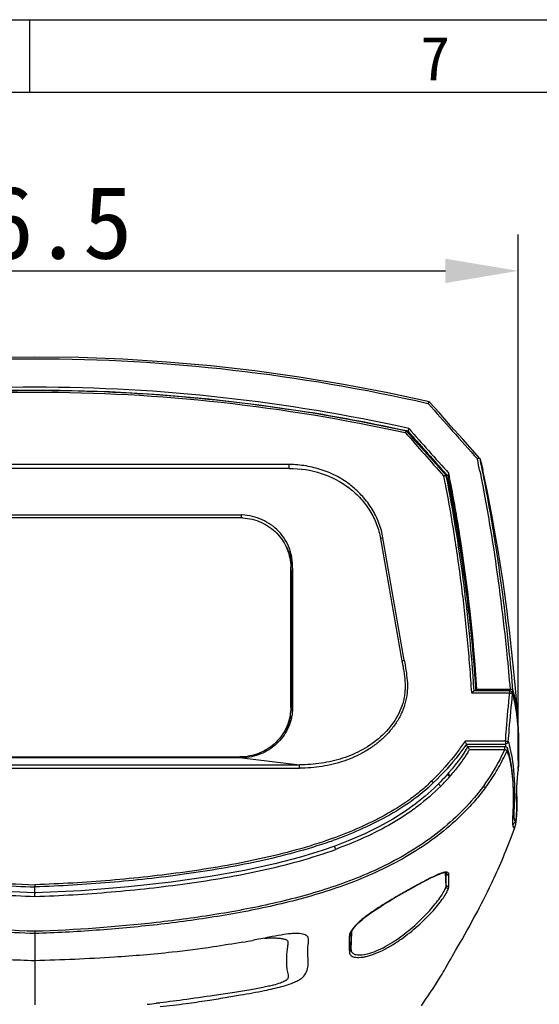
# Model space of a CAD drawing. Header units: millimetres. Extents: x 0 to 420, y 0 to 297.
# Tile 36 of 37: x 314 to 350, y 229 to 297. Entities that reach past the tile are written whole.
import ezdxf

# ---------------------------------------------------------------- set-up
doc = ezdxf.new("R2010")
doc.units = ezdxf.units.MM
doc.header["$LTSCALE"] = 23.1
doc.header["$PDMODE"] = 3
doc.header["$PDSIZE"] = 8
doc.layers.get('0').update_dxf_attribs({"linetype": 'CONTINUOUS'})
doc.layers.get('Defpoints').update_dxf_attribs({"linetype": 'CONTINUOUS'})
for name, color, linetype in [('03_ALL_AXES', 7, 'CONTINUOUS'), ('20_ALL_FEATURES', 7, 'CONTINUOUS'), ('51__DRAFT_DIMS', 7, 'CONTINUOUS')]:
    doc.layers.add(name, color=color, linetype=linetype)
doc.styles.get("Standard").update_dxf_attribs({"font": 'simfang.ttf'})
doc.styles.add('TEXTSTYLE_3', font='simfang.ttf')
doc.dimstyles.new('DIMSTYLE_2', dxfattribs={"dimtxt": 3, "dimasz": 3, "dimexe": 2.5, "dimexo": 0.5, "dimgap": 0.75, "dimtad": 1, "dimdec": 1, "dimdsep": 46, "dimtxsty": 'Standard', "dimblk": '_FILLED', "dimblk1": '_FILLED', "dimblk2": '_FILLED', "dimcen": 0.09, "dimclrt": 3, "dimadec": 1, "dimazin": 2, "dimtp": 0.3, "dimtm": 0.3, "dimtfac": 1, "dimtdec": 1, "dimtofl": 0, "dimtmove": 0, "dimatfit": 3, "dimldrblk": '_FILLED', "dimfxl": 1, "dimtolj": 1, "dimarcsym": 0})

# ---------------------------------------------------------------- blocks, each defined once
blk = doc.blocks.new('_FILLED')
at = {"color": 0, "linetype": 'ByBlock'}
blk.add_solid([(0, 0), (-1, 0.167), (-1, -0.167)], dxfattribs=at)
blk = doc.blocks.new('*D4')
at = {"layer": '51__DRAFT_DIMS', "color": 0, "lineweight": -2}
for p, q in [((282.06, 247.461), (282.06, 282.237)), ((348.545, 246.096), (348.545, 282.237)), ((287.06, 279.737), (343.545, 279.737))]:
    blk.add_line(p, q, dxfattribs=at)
at = {"layer": 'Defpoints', "color": 0}
for p in [(348.545, 279.737), (282.06, 246.961), (348.545, 245.596)]:
    blk.add_point(p, dxfattribs=at)
at = {"layer": '51__DRAFT_DIMS', "color": 0, "linetype": 'ByBlock', "lineweight": -2, "xscale": 5, "yscale": 5, "zscale": 5, "rotation": 180}
blk.add_blockref('_FILLED', (282.06, 279.737), dxfattribs=at)
at = {"layer": '51__DRAFT_DIMS', "color": 0, "linetype": 'ByBlock', "lineweight": -2, "xscale": 5, "yscale": 5, "zscale": 5}
blk.add_blockref('_FILLED', (348.545, 279.737), dxfattribs=at)
at = {"layer": '51__DRAFT_DIMS', "color": 3, "insert": (315.235, 285.573), "char_height": 5, "attachment_point": 2}
blk.add_mtext('\\A1;66.5', dxfattribs=at)

msp = doc.modelspace()

# ---------------------------------------------------------------- linework, layer by layer
at = {"color": 7}
for p, q in [((0, 297), (420, 297)), ((314.996, 291.996), (314.996, 296.996)), ((415, 292), (25, 292))]:
    msp.add_line(p, q, dxfattribs=at)
at = {"layer": '03_ALL_AXES', "color": 7}
msp.add_line((344.202, 262.811), (344.173, 262.842), dxfattribs=at)
msp.add_line((344.202, 262.811), (344.173, 262.842), dxfattribs=at)
at = {"layer": '20_ALL_FEATURES', "color": 7}
for p, q in [((343.102, 269.993), (342.454, 270.725)), ((343.9, 269.096), (343.102, 269.993)), ((340.884, 268.734), (340.969, 268.716)), ((340.884, 268.733), (340.969, 268.716)), ((341.704, 267.799), (340.887, 268.723)), ((341.026, 268.912), (340.969, 268.716)), ((340.969, 268.716), (340.992, 268.629)), ((344.731, 268.163), (343.9, 269.096)), ((340.992, 268.629), (341, 268.594)), ((345.917, 266.837), (344.731, 268.163)), ((342.697, 266.68), (341.704, 267.799)), ((343.599, 265.667), (342.697, 266.68)), ((345.923, 266.827), (345.917, 266.838)), ((343.411, 265.969), (343.724, 265.618)), ((343.599, 265.666), (343.605, 265.657)), ((343.737, 265.662), (343.774, 265.793)), ((343.774, 265.793), (343.781, 265.814)), ((343.815, 265.635), (343.78, 265.814)), ((343.814, 265.635), (343.78, 265.814)), ((301.142, 262.974), (329.536, 262.974)), ((329.414, 262.77), (301.264, 262.77)), ((329.536, 262.77), (329.536, 262.974)), ((332.781, 260.403), (332.744, 260.409)), ((332.901, 260.048), (332.84, 260.057)), ((332.902, 260.053), (332.841, 260.063)), ((332.914, 249.738), (332.914, 259.366)), ((333.041, 259.314), (333.042, 249.93)), ((333.019, 249.616), (333.018, 259.001)), ((333.018, 258.453), (332.914, 258.469)), ((333.018, 256.933), (332.914, 256.974)), ((332.914, 256.697), (333.018, 256.76)), ((333.018, 255.605), (332.914, 255.585)), ((333.018, 255.072), (332.914, 255.052)), ((332.914, 251.565), (333.019, 251.643)), ((345.608, 251.106), (345.619, 250.952)), ((347.961, 250.865), (345.504, 250.865)), ((345.619, 250.952), (345.625, 250.865)), ((345.624, 250.966), (345.631, 250.874)), ((345.625, 250.966), (345.631, 250.874)), ((348.152, 250.722), (348.153, 250.72)), ((348.191, 250.59), (348.152, 250.722)), ((348.158, 250.699), (348.153, 250.72)), ((348.237, 250.418), (348.191, 250.59)), ((333.019, 249.616), (333.042, 249.93)), ((332.955, 248.974), (332.878, 249.028)), ((332.783, 248.586), (332.838, 248.586)), ((348.542, 248.681), (348.536, 248.77)), ((348.545, 248.19), (348.536, 248.35)), ((348.552, 248.527), (348.542, 248.681)), ((348.56, 248.381), (348.552, 248.527)), ((348.566, 248.243), (348.56, 248.381)), ((348.553, 248.038), (348.545, 248.19)), ((348.559, 247.894), (348.553, 248.038)), ((348.564, 247.756), (348.559, 247.894)), ((348.568, 247.625), (348.564, 247.756)), ((348.571, 248.111), (348.566, 248.243)), ((348.576, 247.985), (348.571, 248.111)), ((348.579, 247.864), (348.576, 247.985)), ((348.582, 247.748), (348.579, 247.864)), ((348.585, 247.583), (348.582, 247.748)), ((345.005, 247.181), (344.992, 247.219)), ((345.005, 247.181), (344.992, 247.219)), ((345.085, 247.058), (345.085, 247.058)), ((345.085, 247.058), (347.619, 247.058)), ((348.571, 247.499), (348.568, 247.625)), ((348.573, 247.379), (348.571, 247.499)), ((348.577, 247.045), (348.576, 247.207)), ((348.577, 246.891), (348.577, 247.045)), ((348.586, 247.477), (348.585, 247.583)), ((348.587, 247.327), (348.586, 247.477)), ((348.586, 246.875), (348.587, 247.047)), ((348.587, 247.183), (348.587, 247.327)), ((348.587, 247.047), (348.587, 247.183)), ((301.264, 246.334), (329.414, 246.334)), ((347.914, 246.542), (347.81, 246.917)), ((348.569, 246.264), (348.572, 246.429)), ((348.572, 246.429), (348.575, 246.605)), ((348.572, 246.207), (348.577, 246.378)), ((348.575, 246.605), (348.576, 246.744)), ((348.576, 246.744), (348.577, 246.891)), ((348.577, 246.378), (348.581, 246.559)), ((348.581, 246.559), (348.584, 246.712)), ((348.584, 246.712), (348.586, 246.875)), ((329.535, 246.262), (301.143, 246.262)), ((329.568, 246.262), (329.535, 246.262)), ((329.568, 246.262), (333.526, 245.793)), ((348.546, 245.569), (348.55, 245.656)), ((348.55, 245.656), (348.554, 245.75)), ((348.554, 245.75), (348.56, 245.921)), ((348.558, 245.85), (348.559, 245.881)), ((348.559, 245.881), (348.562, 245.934)), ((348.56, 245.921), (348.565, 246.106)), ((348.562, 245.934), (348.564, 245.991)), ((348.564, 245.991), (348.568, 246.08)), ((348.565, 246.106), (348.569, 246.264)), ((348.568, 246.08), (348.572, 246.207)), ((343.688, 245.145), (343.567, 245.011)), ((343.763, 245.23), (343.688, 245.145)), ((343.688, 245.145), (343.688, 245.145)), ((343.998, 245.506), (343.763, 245.23)), ((348.503, 244.951), (348.535, 245.38)), ((348.542, 245.48), (348.535, 245.38)), ((348.542, 245.48), (348.544, 245.515)), ((348.544, 245.515), (348.546, 245.569)), ((343.079, 244.498), (342.767, 244.194)), ((348.473, 244.507), (348.503, 244.951)), ((348.448, 243.805), (348.445, 244.006)), ((348.45, 243.553), (348.448, 243.805)), ((348.459, 243.69), (348.454, 244.188)), ((348.46, 243.415), (348.459, 243.69)), ((348.456, 242.919), (348.458, 243.076)), ((348.458, 243.076), (348.459, 243.242)), ((348.459, 243.242), (348.46, 243.415)), ((348.431, 242.211), (348.435, 242.265)), ((348.45, 242.631), (348.453, 242.771)), ((348.453, 242.771), (348.456, 242.919)), ((348.428, 242.16), (348.431, 242.211)), ((348.057, 240.794), (348.148, 241.038)), ((348.33, 241.552), (348.337, 241.571)), ((347.789, 240.103), (347.878, 240.327)), ((347.878, 240.327), (347.967, 240.557)), ((347.967, 240.557), (348.057, 240.794)), ((335.934, 240.207), (335.934, 240.207)), ((347.524, 239.456), (347.612, 239.668)), ((347.612, 239.668), (347.701, 239.883)), ((347.701, 239.883), (347.789, 240.103)), ((347.257, 238.833), (347.346, 239.039)), ((347.346, 239.039), (347.436, 239.246)), ((347.436, 239.246), (347.524, 239.456)), ((343.587, 238.388), (343.589, 238.35)), ((343.595, 238.363), (343.589, 238.356)), ((346.893, 238.028), (346.985, 238.227)), ((346.985, 238.227), (347.076, 238.427)), ((347.076, 238.427), (347.167, 238.63)), ((347.167, 238.63), (347.257, 238.833)), ((346.572, 237.349), (346.664, 237.541)), ((346.664, 237.541), (346.756, 237.734)), ((315.339, 236.746), (315.339, 237.402)), ((346.296, 236.788), (346.434, 237.066)), ((346.434, 237.066), (346.572, 237.349)), ((345.891, 235.993), (346.025, 236.251)), ((346.025, 236.251), (346.16, 236.516)), ((346.16, 236.516), (346.296, 236.788)), ((345.506, 235.266), (345.632, 235.5)), ((345.632, 235.5), (345.76, 235.743)), ((345.76, 235.743), (345.891, 235.993)), ((345.191, 234.687), (345.345, 234.968)), ((345.345, 234.968), (345.506, 235.266)), ((315.339, 234.196), (315.339, 229.292)), ((337.053, 233.107), (337.058, 234.161)), ((337.058, 234.161), (337.06, 234.217)), ((337.059, 234.203), (337.061, 234.215)), ((337.061, 234.217), (337.071, 234.259)), ((337.061, 234.217), (337.061, 234.215)), ((337.071, 234.259), (337.11, 234.359)), ((337.11, 234.359), (337.18, 234.481)), ((337.18, 234.481), (337.285, 234.624)), ((344.875, 234.121), (345.046, 234.426)), ((345.046, 234.426), (345.191, 234.687)), ((344.472, 233.415), (344.683, 233.783)), ((344.683, 233.783), (344.875, 234.121)), ((344.003, 232.611), (344.243, 233.021)), ((344.243, 233.021), (344.472, 233.415)), ((343.673, 232.023), (343.785, 232.218)), ((343.785, 232.218), (343.892, 232.406)), ((343.892, 232.406), (343.99, 232.58)), ((343.99, 232.58), (344.085, 232.751)), ((343.311, 231.413), (343.394, 231.551)), ((343.394, 231.551), (343.476, 231.688)), ((343.476, 231.688), (343.556, 231.823)), ((343.556, 231.823), (343.673, 232.023)), ((315.339, 231.309), (315.339, 230.963)), ((342.85, 230.675), (342.999, 230.909)), ((342.999, 230.909), (343.138, 231.132)), ((343.138, 231.132), (343.226, 231.273)), ((343.226, 231.273), (343.311, 231.413)), ((342.358, 229.916), (342.528, 230.175)), ((342.528, 230.175), (342.693, 230.429)), ((342.693, 230.429), (342.85, 230.675)), ((315.339, 229.95), (315.339, 229.62)), ((323.658, 229.4), (323.867, 229.424)), ((323.867, 229.424), (323.923, 229.43)), ((341.898, 229.233), (342.012, 229.399)), ((342.012, 229.399), (342.184, 229.656)), ((342.184, 229.656), (342.358, 229.916))]:
    msp.add_line(p, q, dxfattribs=at)
at = {"layer": '20_ALL_FEATURES', "color": 4}
for p, q in [((345.738, 266.822), (345.742, 266.802)), ((345.738, 266.821), (345.742, 266.802)), ((332.812, 266.162), (297.866, 266.162)), ((332.815, 266.424), (297.874, 266.424)), ((343.419, 265.653), (343.423, 265.633)), ((343.419, 265.653), (343.423, 265.633)), ((343.7, 265.166), (343.605, 265.657)), ((333.018, 259.001), (333.041, 259.314)), ((345.329, 250.732), (347.961, 250.732)), ((345.509, 250.945), (345.503, 251.031)), ((345.678, 250.865), (345.702, 250.905)), ((347.987, 250.971), (345.725, 250.971)), ((347.961, 250.732), (347.961, 250.865)), ((347.987, 250.863), (347.987, 250.971)), ((347.668, 247.412), (344.891, 247.412)), ((344.992, 247.219), (347.668, 247.219)), ((347.619, 246.848), (347.619, 247.058)), ((347.668, 247.412), (347.668, 247.219)), ((329.414, 246.262), (329.414, 246.334)), ((345.199, 246.848), (347.619, 246.848)), ((297.152, 245.793), (333.526, 245.793)), ((333.526, 245.567), (333.526, 245.793)), ((297.152, 245.567), (333.526, 245.567)), ((343.838, 244.979), (343.885, 245.033)), ((343.904, 245.055), (343.885, 245.033)), ((343.904, 245.055), (343.885, 245.033)), ((343.24, 244.339), (343.221, 244.32)), ((343.528, 238.385), (343.571, 237.393)), ((343.591, 237.521), (343.549, 238.387)), ((343.588, 238.35), (343.59, 238.32)), ((343.589, 238.36), (343.589, 238.356)), ((343.589, 238.356), (343.59, 238.35)), ((343.59, 238.35), (343.59, 238.32)), ((343.591, 237.875), (343.59, 238.32)), ((343.591, 237.521), (343.591, 237.875)), ((337.089, 234.306), (337.053, 233.107)), ((336.94, 234.006), (336.94, 233.623)), ((336.94, 233.623), (336.94, 233.071))]:
    msp.add_line(p, q, dxfattribs=at)
at = {"layer": '20_ALL_FEATURES', "color": 7}
for points in [[(342.448, 270.729), (339.592, 271.345), (336.541, 271.928), (333.494, 272.432), (330.458, 272.857), (327.43, 273.204), (324.403, 273.473), (321.379, 273.665), (318.36, 273.78), (315.34, 273.818), (312.319, 273.78), (309.301, 273.665), (306.277, 273.473), (303.25, 273.204), (300.222, 272.857), (297.185, 272.433), (294.138, 271.928), (291.087, 271.345)], [(340.882, 268.726), (337.646, 269.391), (334.193, 270.002), (330.744, 270.509), (327.31, 270.913), (323.887, 271.215), (320.464, 271.416), (317.043, 271.516), (313.629, 271.516), (310.208, 271.416), (306.785, 271.214), (303.363, 270.913), (299.929, 270.509), (296.482, 270.001), (293.03, 269.391)], [(347.167, 260.527), (347.04, 261.279), (346.903, 262.054), (346.757, 262.849), (346.601, 263.671), (346.433, 264.519), (346.254, 265.392), (346.122, 266.019)], [(348.416, 250.284), (348.351, 251.037), (348.286, 251.747), (348.221, 252.422), (348.155, 253.086), (348.086, 253.742), (348.015, 254.388), (347.941, 255.036), (347.863, 255.691), (347.781, 256.348), (347.693, 257.015), (347.601, 257.692), (347.503, 258.378), (347.398, 259.079), (347.286, 259.795), (347.167, 260.527)], [(348.445, 249.316), (348.429, 249.433), (348.411, 249.555), (348.391, 249.682), (348.367, 249.815), (348.341, 249.954), (348.311, 250.1), (348.277, 250.254), (348.237, 250.418)], [(348.531, 248.847), (348.481, 249.496), (348.416, 250.284)], [(348.472, 249.096), (348.459, 249.204), (348.445, 249.316)], [(348.493, 248.891), (348.483, 248.991), (348.472, 249.096)], [(348.525, 248.519), (348.518, 248.608), (348.511, 248.699), (348.502, 248.793), (348.493, 248.891)], [(348.536, 248.35), (348.531, 248.433), (348.525, 248.519)], [(345.085, 247.058), (344.966, 246.857), (344.8, 246.592)], [(348.576, 247.207), (348.575, 247.263), (348.573, 247.379)], [(344.8, 246.592), (344.62, 246.324), (344.427, 246.053), (344.219, 245.78), (343.998, 245.506)], [(348.182, 242.199), (348.195, 242.448), (348.202, 242.582), (348.208, 242.722), (348.214, 242.867), (348.219, 243.019), (348.222, 243.178), (348.225, 243.345), (348.226, 243.521), (348.226, 243.706), (348.223, 243.902), (348.218, 244.111), (348.209, 244.333), (348.197, 244.568), (348.179, 244.826), (348.155, 245.102), (348.122, 245.399), (348.075, 245.736), (348.008, 246.119), (347.914, 246.542)], [(343.567, 245.011), (343.447, 244.881), (343.327, 244.753)], [(343.327, 244.753), (343.207, 244.627), (343.079, 244.498)], [(348.424, 243.432), (348.425, 243.476), (348.427, 243.545), (348.43, 243.646), (348.434, 243.774), (348.441, 243.929), (348.45, 244.109), (348.461, 244.304), (348.473, 244.507)], [(342.767, 244.194), (342.143, 243.636), (341.456, 243.089), (340.721, 242.568), (339.923, 242.066), (339.02, 241.561), (337.995, 241.054), (336.861, 240.563), (335.934, 240.207)], [(348.423, 243.631), (348.424, 243.523), (348.424, 243.459), (348.424, 243.432)], [(348.402, 242.091), (348.41, 242.143), (348.416, 242.201), (348.422, 242.265), (348.427, 242.335), (348.432, 242.412), (348.436, 242.497), (348.44, 242.588), (348.443, 242.688), (348.446, 242.797), (348.448, 242.914), (348.45, 243.036), (348.451, 243.163), (348.451, 243.294), (348.45, 243.553)], [(348.435, 242.265), (348.438, 242.32), (348.44, 242.378), (348.443, 242.438), (348.445, 242.5), (348.45, 242.631)], [(348.148, 241.038), (348.194, 241.164), (348.24, 241.292), (348.286, 241.423), (348.333, 241.557), (348.345, 241.594)], [(348.174, 241.987), (348.177, 242.088), (348.182, 242.199)], [(348.19, 241.701), (348.194, 241.697), (348.198, 241.689), (348.195, 241.698), (348.189, 241.722), (348.182, 241.764), (348.177, 241.824), (348.174, 241.899), (348.174, 241.987)], [(348.184, 241.756), (348.239, 241.773), (348.292, 241.81)], [(348.292, 241.81), (348.324, 241.847), (348.346, 241.885), (348.363, 241.923), (348.375, 241.962), (348.385, 242.001), (348.394, 242.043), (348.402, 242.091)], [(348.345, 241.594), (348.353, 241.618), (348.36, 241.643), (348.366, 241.669), (348.372, 241.697), (348.378, 241.726), (348.384, 241.756), (348.389, 241.788)], [(348.389, 241.788), (348.394, 241.822), (348.399, 241.858), (348.404, 241.895), (348.409, 241.935), (348.413, 241.976), (348.417, 242.019), (348.421, 242.064), (348.425, 242.111), (348.428, 242.16)], [(315.339, 236.983), (312.19, 237.135), (308.956, 237.396), (306.007, 237.723), (303.347, 238.103), (300.977, 238.525), (298.901, 238.977), (297.121, 239.441), (295.633, 239.898)], [(335.934, 240.207), (335.076, 239.908), (333.59, 239.45), (331.811, 238.985), (329.737, 238.532), (327.368, 238.109), (324.708, 237.728), (321.758, 237.399), (318.521, 237.138), (315.339, 236.983)], [(337.285, 234.624), (337.426, 234.785), (337.602, 234.959), (337.814, 235.146), (338.059, 235.343), (338.334, 235.548), (338.634, 235.758), (338.957, 235.972), (339.296, 236.188), (339.646, 236.403), (340.005, 236.617), (340.364, 236.827), (340.72, 237.03), (341.069, 237.227), (341.403, 237.413), (341.721, 237.587), (342.019, 237.747), (342.293, 237.891), (342.541, 238.017), (342.762, 238.125), (342.957, 238.214), (343.126, 238.285)], [(343.126, 238.285), (343.269, 238.337), (343.383, 238.37), (343.428, 238.381)], [(343.428, 238.381), (343.466, 238.387), (343.526, 238.392), (343.57, 238.388)], [(343.57, 238.388), (343.594, 238.375), (343.595, 238.363)], [(346.756, 237.734), (346.802, 237.832), (346.893, 238.028)], [(315.339, 236.98), (315.339, 236.97), (315.339, 236.954)], [(337.056, 234.174), (337.057, 234.181), (337.058, 234.192), (337.059, 234.203)]]:
    msp.add_lwpolyline(points, dxfattribs=at)
at = {"layer": '20_ALL_FEATURES', "color": 4}
for centre, radius, start, end in [((962.262, 818.65), 827.416, 221.477251, 221.830569), ((938.808, 795.85), 797.244, 221.399353, 221.685258), ((236.63, 244.156), 111.438, 11.29225, 11.72537), ((234.12, 244.269), 111.371, 10.80539, 11.05947), ((334.091, 256.692), 1.97, 235.69266, 236.95655), ((331.97, 255.178), 1.296, 316.78116, 324.0196), ((347.971, 250.668), 0.189, 9.87412, 16.12072), ((347.969, 250.668), 0.191, 2.7196, 9.8772), ((347.971, 250.668), 0.189, 354.50488, 2.72927), ((341.233, 248.893), 7.24, 15.07863, 16.24658), ((348.079, 250.909), 0.106, 356.0842, 5.20856), ((340.638, 248.734), 7.857, 12.91885, 15.06455), ((337.298, 247.802), 11.245, 6.07654, 9.25385), ((334.651, 247.507), 13.908, 4.93565, 6.12829), ((341.117, 245.107), 6.883, 16.20412, 17.8649), ((341.331, 245.273), 6.873, 15.37744, 18.01825), ((335.585, 252.452), 11.128, 328.5143, 329.76174), ((349.231, 250.267), 3.78, 244.75798, 245.1955), ((349.143, 250.076), 3.57, 245.18805, 245.88034), ((348.771, 249.24), 2.655, 245.8413, 246.96637), ((339.777, 244.365), 8.373, 14.42267, 16.71164), ((347.633, 246.86), 0.185, 345.43344, 354.91451), ((332.683, 254.795), 14.859, 317.09848, 318.65132), ((344.842, 246.146), 1.54, 228.10434, 229.30316), ((344.899, 246.216), 1.558, 228.23758, 229.41045), ((332.895, 254.586), 14.561, 319.11571, 321.04528), ((338.94, 246.041), 9.618, 356.65697, 356.98938), ((333.003, 254.495), 14.42, 315.22577, 317.10516), ((328.779, 243.892), 19.532, 358.75087, 359.87262), ((297.871, 243.143), 50.581, 0.55261, 0.97594), ((325.318, 269.817), 31.058, 289.39224, 289.72168), ((-53.672, 237.506), 397.447, 359.99108, 0.10645), ((337.92, 234.155), 0.863, 178.76101, 179.6522), ((337.365, 233.997), 0.425, 177.48513, 178.65812)]:
    msp.add_arc(centre, radius, start, end, dxfattribs=at)
at = {"layer": '20_ALL_FEATURES', "color": 7}
for centre, radius, start, end in [((314.551, 148.67), 122.918, 77.62919, 80.76262), ((1001.241, 853.061), 881.713, 221.509077, 221.747889), ((1017.827, 867.967), 903.84, 221.512909, 221.775666), ((333.601, 262.778), 10.41, 14.27673, 16.05182), ((332.913, 262.602), 11.12, 13.45159, 14.28432), ((232.895, 243.776), 112.958, 10.9347, 11.14909), ((364.175, 259.724), 21.283, 163.80116, 163.92467), ((234.97, 244.35), 110.906, 10.8464, 11.06483), ((318.031, 260.25), 26.296, 5.58906, 6.73239), ((329.414, 259.176), 3.594, 86.72743, 89.99794), ((329.397, 261.147), 1.832, 84.30147, 85.63051), ((234.557, 238.83), 112.237, 11.94049, 12.33725), ((329.578, 246.637), 7.925, 64.26632, 65.10011), ((321.436, 266.015), 18.257, 308.95395, 309.37707), ((328.75, 264.535), 14.165, 287.09985, 287.53882), ((347.961, 250.665), 0.2, 16.23009, 90), ((329.585, 249.507), 3.33, 331.23456, 359.96467), ((331.49, 247.561), 17.089, 4.05603, 4.31551), ((338.919, 245.203), 6.4, 16.42271, 18.01132), ((326.321, 256.994), 23.784, 333.69066, 334.54781), ((314.02, 322.281), 90.037, 279.97429, 280.4162), ((316.548, 289.401), 60.421, 276.1826, 276.78133)]:
    msp.add_arc(centre, radius, start, end, dxfattribs=at)
at = {"layer": '20_ALL_FEATURES', "color": 4}
for points, knots in [([(288.318, 270.628), (292.737, 271.634), (301.702, 273.178), (315.33, 273.965), (328.958, 273.18), (337.924, 271.637), (342.344, 270.632)], [0, 0, 0, 0, 0.249647, 0.499973, 0.750317, 1, 1, 1, 1]), ([(289.881, 268.622), (294.05, 269.535), (302.499, 270.935), (315.328, 271.648), (328.158, 270.938), (336.608, 269.539), (340.777, 268.627)], [0, 0, 0, 0, 0.249681, 0.499984, 0.7503, 1, 1, 1, 1]), ([(332.812, 266.162), (332.815, 266.2), (332.815, 266.287), (332.815, 266.374), (332.815, 266.424)], [0, 0, 0, 0, 0.43194, 1, 1, 1, 1]), ([(332.812, 266.162), (333.555, 266.168), (335.036, 265.937), (336.686, 265.077), (337.745, 264.104), (338.382, 263.262), (338.847, 262.332), (339.033, 261.668), (339.092, 261.333)], [0, 0, 0, 0, 0.259834, 0.513851, 0.638252, 0.760545, 0.880955, 1, 1, 1, 1]), ([(339.251, 261.391), (339.225, 261.565), (339.148, 261.909), (338.979, 262.41), (338.77, 262.9), (338.427, 263.529), (337.877, 264.256), (337.068, 265.01), (336.131, 265.63), (335.085, 266.085), (333.968, 266.353), (333.199, 266.436), (332.815, 266.424)], [0, 0, 0, 0, 0.0593, 0.119014, 0.178984, 0.239312, 0.36145, 0.485691, 0.612006, 0.740196, 0.869743, 1, 1, 1, 1]), ([(345.911, 265.976), (345.998, 265.539), (346.337, 263.786), (346.636, 262.026), (346.839, 260.704)], [0, 0, 0, 0, 0.250165, 1, 1, 1, 1]), ([(343.516, 265.148), (343.743, 263.959), (344.158, 261.574), (344.581, 258.579), (344.862, 256.178), (345.046, 254.374), (345.204, 252.558), (345.29, 251.344), (345.333, 250.733)], [0, 0, 0, 0, 0.249821, 0.499337, 0.624045, 0.748767, 0.873538, 1, 1, 1, 1]), ([(345.503, 251.031), (345.344, 253.397), (344.893, 258.13), (344.149, 262.827), (343.7, 265.166)], [0, 0, 0, 0, 0.498848, 1, 1, 1, 1]), ([(339.092, 261.333), (339.113, 261.348), (339.165, 261.373), (339.221, 261.386), (339.251, 261.391)], [0, 0, 0, 0, 0.461109, 1, 1, 1, 1]), ([(339.092, 261.333), (339.213, 260.632), (339.393, 259.581), (339.636, 258.179), (339.817, 257.128), (339.998, 256.077), (340.18, 255.026), (340.366, 253.974), (340.481, 253.27), (340.553, 252.92)], [0, 0, 0, 0, 0.249842, 0.37476, 0.499668, 0.624595, 0.749602, 0.874507, 1, 1, 1, 1]), ([(340.711, 252.981), (340.639, 253.33), (340.525, 254.032), (340.339, 255.083), (340.157, 256.135), (339.976, 257.186), (339.794, 258.237), (339.552, 259.639), (339.371, 260.69), (339.251, 261.391)], [0, 0, 0, 0, 0.124939, 0.250054, 0.375067, 0.500071, 0.625059, 0.750033, 1, 1, 1, 1]), ([(346.839, 260.704), (347.211, 258.282), (347.616, 255.039), (347.918, 251.786), (347.988, 250.971)], [0, 0, 0, 0, 0.749839, 1, 1, 1, 1]), ([(348.185, 250.918), (348.115, 251.739), (347.809, 255.02), (347.4, 258.291), (347.023, 260.732)], [0, 0, 0, 0, 0.250123, 1, 1, 1, 1]), ([(340.553, 252.92), (340.564, 252.928), (340.613, 252.958), (340.668, 252.974), (340.711, 252.982)], [0, 0, 0, 0, 0.234353, 1, 1, 1, 1]), ([(345.515, 250.863), (345.515, 250.859), (345.517, 250.817), (345.511, 250.914), (345.509, 250.945)], [0, 0, 0, 0, 0.103382, 1, 1, 1, 1]), ([(345.725, 250.971), (345.728, 250.973), (345.711, 250.971), (345.707, 250.971), (345.704, 250.972)], [0, 0, 0, 0, 0.465533, 1, 1, 1, 1]), ([(347.668, 247.412), (347.689, 247.694), (347.774, 248.801), (347.874, 249.908), (347.961, 250.732)], [0, 0, 0, 0, 0.25401, 1, 1, 1, 1]), ([(347.866, 247.399), (347.887, 247.675), (347.972, 248.76), (348.072, 249.843), (348.159, 250.649)], [0, 0, 0, 0, 0.254467, 1, 1, 1, 1]), ([(347.961, 250.732), (348.004, 250.728), (348.062, 250.717), (348.126, 250.688), (348.149, 250.671), (348.155, 250.661)], [0, 0, 0, 0, 0.611068, 0.830387, 1, 1, 1, 1]), ([(348.185, 250.918), (348.183, 250.928), (348.161, 250.947), (348.095, 250.969), (348.033, 250.973), (347.988, 250.971)], [0, 0, 0, 0, 0.13876, 0.361428, 1, 1, 1, 1]), ([(348.089, 250.811), (348.105, 250.812), (348.136, 250.82), (348.159, 250.842), (348.167, 250.854)], [0, 0, 0, 0, 0.533754, 1, 1, 1, 1]), ([(348.159, 250.649), (348.185, 250.563), (348.282, 250.221), (348.353, 249.872), (348.396, 249.61)], [0, 0, 0, 0, 0.252869, 1, 1, 1, 1]), ([(348.167, 250.854), (348.17, 250.857), (348.179, 250.871), (348.184, 250.888), (348.185, 250.901)], [0, 0, 0, 0, 0.236601, 1, 1, 1, 1]), ([(348.453, 249.605), (348.444, 249.679), (348.401, 249.976), (348.346, 250.271), (348.296, 250.491)], [0, 0, 0, 0, 0.248632, 1, 1, 1, 1]), ([(348.507, 248.704), (348.553, 248.172), (348.582, 247.371), (348.572, 246.314), (348.558, 245.792), (348.545, 245.536)], [0, 0, 0, 0, 0.505052, 0.757858, 1, 1, 1, 1]), ([(344.891, 247.412), (344.722, 247.164), (344.027, 246.194), (343.236, 245.291), (342.588, 244.676)], [0, 0, 0, 0, 0.251437, 1, 1, 1, 1]), ([(344.992, 247.219), (344.825, 246.979), (344.135, 246.038), (343.352, 245.164), (342.716, 244.565)], [0, 0, 0, 0, 0.250904, 1, 1, 1, 1]), ([(347.668, 247.412), (347.712, 247.409), (347.779, 247.405), (347.845, 247.398), (347.866, 247.399)], [0, 0, 0, 0, 0.674078, 1, 1, 1, 1]), ([(347.866, 247.399), (347.862, 247.352), (347.814, 247.257), (347.716, 247.22), (347.668, 247.219)], [0, 0, 0, 0, 0.496134, 1, 1, 1, 1]), ([(348.091, 246.528), (348.062, 246.671), (348.02, 246.86), (347.97, 247.049), (347.957, 247.096)], [0, 0, 0, 0, 0.748844, 1, 1, 1, 1]), ([(347.619, 246.848), (347.516, 246.625), (347.087, 245.75), (346.576, 244.913), (346.151, 244.32)], [0, 0, 0, 0, 0.251281, 1, 1, 1, 1]), ([(347.732, 246.797), (347.746, 246.791), (347.767, 246.783), (347.789, 246.774), (347.797, 246.772)], [0, 0, 0, 0, 0.648862, 1, 1, 1, 1]), ([(347.887, 246.45), (347.909, 246.365), (347.99, 246.025), (348.051, 245.681), (348.087, 245.422)], [0, 0, 0, 0, 0.252599, 1, 1, 1, 1]), ([(348.312, 243.849), (348.313, 244.294), (348.285, 245.191), (348.178, 246.084), (348.091, 246.528)], [0, 0, 0, 0, 0.496265, 1, 1, 1, 1]), ([(343.688, 245.145), (343.684, 245.141), (343.699, 245.119), (343.72, 245.091), (343.763, 245.047), (343.795, 245.016), (343.813, 245)], [0, 0, 0, 0, 0.089432, 0.304132, 0.621731, 1, 1, 1, 1]), ([(343.735, 245.198), (343.731, 245.193), (343.746, 245.172), (343.766, 245.146), (343.808, 245.102), (343.841, 245.071), (343.861, 245.054)], [0, 0, 0, 0, 0.099344, 0.296362, 0.588864, 1, 1, 1, 1]), ([(348.087, 245.422), (348.124, 245.152), (348.176, 244.609), (348.212, 243.792), (348.207, 242.973), (348.172, 242.427), (348.161, 242.154)], [0, 0, 0, 0, 0.250136, 0.498609, 0.749247, 1, 1, 1, 1]), ([(346.151, 244.32), (345.742, 243.766), (344.839, 242.718), (343.313, 241.312), (341.626, 240.095), (339.218, 238.709), (335.991, 237.378), (331.959, 236.267), (327.847, 235.481), (322.312, 234.742), (318.13, 234.435), (315.339, 234.348)], [0, 0, 0, 0, 0.061869, 0.123896, 0.186045, 0.248376, 0.373217, 0.498377, 0.623708, 0.749124, 1, 1, 1, 1]), ([(342.716, 244.565), (342.245, 244.092), (341.201, 243.242), (339.49, 242.187), (337.68, 241.302), (336.431, 240.808), (335.799, 240.581)], [0, 0, 0, 0, 0.249276, 0.499178, 0.749474, 1, 1, 1, 1]), ([(343.221, 244.32), (342.717, 243.826), (341.918, 243.127), (340.767, 242.306), (339.563, 241.562), (337.982, 240.759), (336.668, 240.225), (336.003, 239.982)], [0, 0, 0, 0, 0.24932, 0.374206, 0.499207, 0.749515, 1, 1, 1, 1]), ([(342.588, 244.676), (342.602, 244.662), (342.643, 244.624), (342.686, 244.587), (342.716, 244.565)], [0, 0, 0, 0, 0.338296, 1, 1, 1, 1]), ([(343.221, 244.32), (343.198, 244.342), (343.16, 244.381), (343.115, 244.432), (343.089, 244.468), (343.079, 244.487), (343.077, 244.496), (343.079, 244.498)], [0, 0, 0, 0, 0.406699, 0.70732, 0.899791, 0.965228, 1, 1, 1, 1]), ([(346.151, 244.32), (346.181, 244.298), (346.224, 244.269), (346.276, 244.244), (346.297, 244.236), (346.304, 244.235)], [0, 0, 0, 0, 0.637866, 0.86637, 1, 1, 1, 1]), ([(346.304, 244.235), (346.098, 243.956), (345.663, 243.415), (344.727, 242.386), (343.442, 241.206), (341.744, 239.98), (339.322, 238.584), (336.077, 237.245), (332.026, 236.125), (327.896, 235.336), (323.728, 234.776), (319.541, 234.39), (316.74, 234.241), (315.339, 234.196)], [0, 0, 0, 0, 0.031014, 0.062074, 0.124252, 0.186541, 0.248925, 0.373829, 0.498933, 0.624147, 0.74941, 0.874698, 1, 1, 1, 1]), ([(348.45, 243.631), (348.452, 243.347), (348.452, 242.951), (348.438, 242.508), (348.426, 242.309), (348.416, 242.191), (348.403, 242.096), (348.388, 242.023), (348.373, 241.978), (348.359, 241.954), (348.35, 241.943), (348.34, 241.938), (348.329, 241.94), (348.319, 241.948), (348.306, 241.967), (348.292, 242.005), (348.285, 242.038), (348.281, 242.058)], [0, 0, 0, 0, 0.460035, 0.642625, 0.718335, 0.782633, 0.834813, 0.874525, 0.902255, 0.911965, 0.919261, 0.924799, 0.929899, 0.93611, 0.944311, 0.967564, 1, 1, 1, 1]), ([(348.281, 242.058), (348.265, 242.147), (348.261, 242.359), (348.277, 242.698), (348.295, 243.078), (348.304, 243.337), (348.307, 243.467)], [0, 0, 0, 0, 0.192529, 0.44852, 0.723539, 1, 1, 1, 1]), ([(348.161, 242.154), (348.156, 242.033), (348.15, 241.863), (348.165, 241.658), (348.183, 241.574), (348.197, 241.539)], [0, 0, 0, 0, 0.586461, 0.821681, 1, 1, 1, 1]), ([(348.197, 241.539), (348.204, 241.521), (348.215, 241.495), (348.241, 241.473), (348.268, 241.466), (348.307, 241.496), (348.322, 241.53), (348.33, 241.552)], [0, 0, 0, 0, 0.284078, 0.384538, 0.469436, 0.666159, 1, 1, 1, 1]), ([(295.017, 240.532), (295.827, 240.246), (297.471, 239.741), (300.813, 238.936), (304.207, 238.363), (307.62, 237.943), (310.188, 237.694), (312.761, 237.508), (314.48, 237.432), (315.339, 237.402)], [0, 0, 0, 0, 0.124866, 0.24981, 0.499777, 0.624816, 0.749869, 0.874932, 1, 1, 1, 1]), ([(335.631, 240.521), (334.822, 240.237), (333.18, 239.734), (330.678, 239.131), (328.149, 238.647), (325.603, 238.256), (323.047, 237.942), (319.628, 237.61), (317.055, 237.457), (315.339, 237.402)], [0, 0, 0, 0, 0.124865, 0.249805, 0.374793, 0.49981, 0.624846, 0.749896, 1, 1, 1, 1]), ([(294.676, 239.982), (296.32, 239.39), (298.856, 238.688), (302.288, 238.022), (305.746, 237.486), (310.096, 237.01), (313.591, 236.812), (315.339, 236.746)], [0, 0, 0, 0, 0.249754, 0.374758, 0.499799, 0.749877, 1, 1, 1, 1]), ([(315.339, 236.747), (317.088, 236.802), (320.581, 237.014), (325.8, 237.582), (330.974, 238.465), (334.361, 239.381), (336.004, 239.978)], [0, 0, 0, 0, 0.250085, 0.500133, 0.750138, 1, 1, 1, 1]), ([(336.003, 239.982), (335.992, 240.009), (335.974, 240.06), (335.954, 240.121), (335.942, 240.162), (335.936, 240.185), (335.934, 240.197), (335.932, 240.206), (335.934, 240.207)], [0, 0, 0, 0, 0.364589, 0.689447, 0.817284, 0.914035, 0.975626, 1, 1, 1, 1]), ([(342.926, 238.206), (342.687, 238.098), (342.183, 237.841), (341.401, 237.42), (340.574, 236.954), (339.748, 236.475), (338.97, 235.994), (338.274, 235.527), (337.695, 235.079), (337.373, 234.766), (337.245, 234.611)], [0, 0, 0, 0, 0.116409, 0.251344, 0.394731, 0.538226, 0.675351, 0.801214, 0.910825, 1, 1, 1, 1]), ([(343.281, 238.35), (343.254, 238.341), (343.134, 238.297), (343.016, 238.247), (342.926, 238.206)], [0, 0, 0, 0, 0.225074, 1, 1, 1, 1]), ([(343.773, 238.273), (343.775, 238.292), (343.772, 238.328), (343.734, 238.389), (343.66, 238.42), (343.574, 238.421), (343.449, 238.404), (343.35, 238.374), (343.281, 238.35)], [0, 0, 0, 0, 0.097063, 0.17938, 0.35678, 0.47591, 0.622141, 1, 1, 1, 1]), ([(343.773, 238.273), (343.758, 238.26), (343.718, 238.243), (343.655, 238.251), (343.605, 238.29), (343.591, 238.33), (343.59, 238.35)], [0, 0, 0, 0, 0.251786, 0.504745, 0.754533, 1, 1, 1, 1]), ([(343.59, 238.32), (343.591, 238.302), (343.603, 238.264), (343.633, 238.238), (343.652, 238.229)], [0, 0, 0, 0, 0.455228, 1, 1, 1, 1]), ([(343.652, 238.229), (343.673, 238.219), (343.718, 238.213), (343.759, 238.232), (343.774, 238.244)], [0, 0, 0, 0, 0.542433, 1, 1, 1, 1]), ([(343.59, 237.521), (343.59, 237.511), (343.588, 237.468), (343.579, 237.426), (343.571, 237.393)], [0, 0, 0, 0, 0.224713, 1, 1, 1, 1]), ([(343.775, 237.444), (343.759, 237.431), (343.72, 237.415), (343.657, 237.423), (343.607, 237.461), (343.592, 237.501), (343.591, 237.521)], [0, 0, 0, 0, 0.249338, 0.503025, 0.753281, 1, 1, 1, 1]), ([(337.055, 233.107), (337.056, 233.069), (337.066, 232.995), (337.144, 232.853), (337.311, 232.764), (337.513, 232.727), (337.804, 232.718), (338.242, 232.795), (338.813, 233), (339.423, 233.3), (340.036, 233.666), (340.814, 234.211), (341.521, 234.813), (342.153, 235.438), (342.566, 235.888), (342.924, 236.32), (343.219, 236.72), (343.437, 237.069), (343.544, 237.292), (343.571, 237.393)], [0, 0, 0, 0, 0.013026, 0.025726, 0.055289, 0.074751, 0.098091, 0.156626, 0.22893, 0.309751, 0.394134, 0.478812, 0.641832, 0.718142, 0.789808, 0.855699, 0.914347, 0.963467, 1, 1, 1, 1]), ([(343.757, 237.319), (343.727, 237.295), (343.633, 237.28), (343.575, 237.355), (343.571, 237.393)], [0, 0, 0, 0, 0.503136, 1, 1, 1, 1]), ([(343.757, 237.319), (343.76, 237.33), (343.769, 237.371), (343.775, 237.413), (343.775, 237.444)], [0, 0, 0, 0, 0.27704, 1, 1, 1, 1]), ([(336.94, 234.006), (336.972, 234.018), (337.03, 234.06), (337.055, 234.127), (337.056, 234.161)], [0, 0, 0, 0, 0.506161, 1, 1, 1, 1]), ([(336.956, 234.155), (336.955, 234.149), (336.95, 234.128), (336.948, 234.105), (336.949, 234.089)], [0, 0, 0, 0, 0.265804, 1, 1, 1, 1]), ([(337.061, 234.215), (337.056, 234.187), (337.029, 234.131), (336.977, 234.098), (336.949, 234.089)], [0, 0, 0, 0, 0.497974, 1, 1, 1, 1]), ([(337.245, 234.611), (337.183, 234.536), (337.097, 234.421), (337.002, 234.268), (336.966, 234.192), (336.956, 234.155)], [0, 0, 0, 0, 0.54177, 0.787019, 1, 1, 1, 1]), ([(336.941, 232.952), (336.973, 232.964), (337.03, 233.006), (337.054, 233.074), (337.055, 233.107)], [0, 0, 0, 0, 0.506769, 1, 1, 1, 1])]:
    msp.add_open_spline(points, degree=3, knots=knots, dxfattribs=at)
at = {"layer": '20_ALL_FEATURES', "color": 7}
for points, knots in [([(341.026, 268.912), (336.817, 269.838), (328.285, 271.259), (315.33, 271.981), (302.374, 271.257), (293.843, 269.835), (289.634, 268.908)], [0, 0, 0, 0, 0.249688, 0.500001, 0.750313, 1, 1, 1, 1]), ([(296.387, 269.992), (299.514, 270.501), (305.817, 271.274), (315.334, 271.663), (324.852, 271.275), (331.155, 270.503), (334.282, 269.994)], [0, 0, 0, 0, 0.249826, 0.5, 0.750174, 1, 1, 1, 1]), ([(342.344, 270.632), (342.354, 270.646), (342.373, 270.671), (342.403, 270.702), (342.427, 270.721), (342.443, 270.729), (342.449, 270.728)], [0, 0, 0, 0, 0.359201, 0.658747, 0.875537, 1, 1, 1, 1]), ([(340.777, 268.628), (340.788, 268.642), (340.808, 268.667), (340.838, 268.698), (340.86, 268.718), (340.877, 268.726), (340.882, 268.725)], [0, 0, 0, 0, 0.361541, 0.662677, 0.877563, 1, 1, 1, 1]), ([(340.882, 268.725), (340.883, 268.725), (340.885, 268.724), (340.887, 268.723), (340.887, 268.723)], [0, 0, 0, 0, 0.506122, 1, 1, 1, 1]), ([(345.824, 266.85), (345.817, 266.849), (345.787, 266.842), (345.759, 266.831), (345.737, 266.822)], [0, 0, 0, 0, 0.232346, 1, 1, 1, 1]), ([(345.917, 266.837), (345.908, 266.847), (345.875, 266.858), (345.843, 266.854), (345.824, 266.85)], [0, 0, 0, 0, 0.407339, 1, 1, 1, 1]), ([(347.023, 260.732), (346.945, 261.242), (346.618, 263.28), (346.239, 265.311), (345.923, 266.827)], [0, 0, 0, 0, 0.249722, 1, 1, 1, 1]), ([(345.923, 266.827), (345.942, 266.76), (346.015, 266.491), (346.079, 266.221), (346.123, 266.017)], [0, 0, 0, 0, 0.251962, 1, 1, 1, 1]), ([(343.419, 265.653), (343.455, 265.667), (343.51, 265.686), (343.583, 265.684), (343.599, 265.666)], [0, 0, 0, 0, 0.62304, 1, 1, 1, 1]), ([(343.728, 265.188), (344.193, 262.882), (344.972, 258.204), (345.445, 253.486), (345.608, 251.106)], [0, 0, 0, 0, 0.496548, 1, 1, 1, 1]), ([(343.802, 265.203), (344.257, 262.852), (345.013, 258.121), (345.468, 253.353), (345.625, 250.966)], [0, 0, 0, 0, 0.500221, 1, 1, 1, 1]), ([(345.704, 250.972), (345.473, 254.555), (344.946, 259.324), (344.121, 264.043), (343.896, 265.22)], [0, 0, 0, 0, 0.749678, 1, 1, 1, 1]), ([(333.041, 259.314), (333.041, 259.543), (333.025, 259.888), (332.937, 260.34), (332.796, 260.78), (332.53, 261.297), (332.101, 261.849), (331.567, 262.308), (330.75, 262.774), (330.046, 262.943), (329.578, 262.97)], [0, 0, 0, 0, 0.123294, 0.185272, 0.247338, 0.371245, 0.496018, 0.621477, 0.747596, 1, 1, 1, 1]), ([(329.619, 262.764), (329.839, 262.752), (330.277, 262.686), (330.902, 262.469), (331.475, 262.143), (331.975, 261.717), (332.383, 261.207), (332.686, 260.631), (332.872, 260.01), (332.914, 259.58), (332.914, 259.366)], [0, 0, 0, 0, 0.126749, 0.253151, 0.379067, 0.504362, 0.629005, 0.753054, 0.876646, 1, 1, 1, 1]), ([(332.573, 260.83), (332.731, 260.555), (332.978, 259.958), (333.017, 259.318), (333.018, 259.001)], [0, 0, 0, 0, 0.500534, 1, 1, 1, 1]), ([(340.711, 252.982), (340.757, 252.752), (340.837, 252.29), (340.927, 251.591), (340.942, 250.997), (340.889, 250.518), (340.788, 250.031), (340.582, 249.432), (340.23, 248.751), (339.768, 248.131), (339.228, 247.577), (338.63, 247.086), (337.763, 246.527), (336.815, 246.109), (335.826, 245.82), (334.816, 245.616), (334.041, 245.563), (333.526, 245.567)], [0, 0, 0, 0, 0.058129, 0.116187, 0.174875, 0.205001, 0.235654, 0.298099, 0.361458, 0.42521, 0.489098, 0.552999, 0.616886, 0.74449, 0.808379, 0.872272, 1, 1, 1, 1]), ([(340.553, 252.92), (340.568, 252.896), (340.575, 252.837), (340.584, 252.754), (340.603, 252.671), (340.621, 252.588), (340.637, 252.504), (340.655, 252.393), (340.678, 252.254), (340.703, 252.086), (340.733, 251.861), (340.763, 251.578), (340.777, 251.234), (340.768, 250.885), (340.732, 250.533), (340.637, 250.06), (340.433, 249.478), (339.956, 248.605), (339.119, 247.658), (337.882, 246.793), (336.495, 246.202), (335.027, 245.867), (334.026, 245.794), (333.526, 245.793)], [0, 0, 0, 0, 0.007321, 0.014379, 0.021649, 0.028944, 0.036187, 0.043399, 0.057804, 0.072246, 0.086735, 0.115778, 0.145067, 0.174732, 0.204861, 0.235497, 0.297998, 0.361472, 0.489016, 0.616724, 0.744408, 0.872149, 1, 1, 1, 1]), ([(345.329, 250.732), (345.345, 250.749), (345.378, 250.781), (345.426, 250.822), (345.467, 250.849), (345.494, 250.865), (345.505, 250.865)], [0, 0, 0, 0, 0.32045, 0.611674, 0.85066, 1, 1, 1, 1]), ([(345.702, 250.905), (345.701, 250.901), (345.699, 250.888), (345.697, 250.874), (345.694, 250.865)], [0, 0, 0, 0, 0.269, 1, 1, 1, 1]), ([(345.704, 250.972), (345.704, 250.966), (345.705, 250.944), (345.703, 250.922), (345.701, 250.905)], [0, 0, 0, 0, 0.240467, 1, 1, 1, 1]), ([(332.914, 249.738), (332.914, 249.515), (332.869, 249.068), (332.668, 248.425), (332.342, 247.833), (331.904, 247.314), (331.37, 246.888), (330.761, 246.572), (330.101, 246.377), (329.643, 246.334), (329.414, 246.334)], [0, 0, 0, 0, 0.123294, 0.246842, 0.37088, 0.495546, 0.62089, 0.746859, 0.873297, 1, 1, 1, 1]), ([(333.042, 249.93), (333.042, 249.921), (333.043, 249.902), (333.042, 249.864), (333.042, 249.798), (333.039, 249.665), (333.033, 249.551), (333.027, 249.475)], [0, 0, 0, 0, 0.062308, 0.12482, 0.249937, 0.499884, 1, 1, 1, 1]), ([(333.027, 249.475), (333.019, 249.369), (332.996, 249.158), (332.928, 248.846), (332.826, 248.543), (332.657, 248.151), (332.379, 247.69), (331.945, 247.21), (331.428, 246.814), (330.846, 246.518), (330.22, 246.325), (329.786, 246.271), (329.568, 246.262)], [0, 0, 0, 0, 0.061695, 0.12336, 0.185217, 0.247162, 0.371235, 0.495916, 0.621192, 0.747083, 0.873399, 1, 1, 1, 1]), ([(333.019, 249.616), (333.02, 249.604), (333.019, 249.58), (333.019, 249.532), (333.017, 249.447), (333.015, 249.374), (333.013, 249.326)], [0, 0, 0, 0, 0.124999, 0.249999, 0.499999, 1, 1, 1, 1]), ([(344.992, 247.219), (344.979, 247.243), (344.947, 247.308), (344.912, 247.372), (344.891, 247.412)], [0, 0, 0, 0, 0.37662, 1, 1, 1, 1]), ([(345.199, 246.848), (345.186, 246.872), (345.159, 246.919), (345.127, 246.975), (345.107, 247.014), (345.094, 247.036), (345.09, 247.049), (345.084, 247.056), (345.085, 247.058)], [0, 0, 0, 0, 0.354006, 0.674015, 0.805218, 0.907984, 0.975014, 1, 1, 1, 1]), ([(346.304, 244.235), (346.566, 244.592), (347.049, 245.311), (347.455, 246.075), (347.642, 246.452)], [0, 0, 0, 0, 0.512715, 1, 1, 1, 1]), ([(315.339, 234.348), (312.447, 234.452), (308.099, 234.758), (302.384, 235.548), (298.243, 236.378), (294.956, 237.332), (292.479, 238.292), (290.697, 239.144), (288.978, 240.157), (286.788, 241.744), (285.324, 243.21), (284.527, 244.32)], [0, 0, 0, 0, 0.26008, 0.391197, 0.51838, 0.639373, 0.698191, 0.756993, 0.816668, 0.877223, 1, 1, 1, 1]), ([(288.09, 244.676), (288.298, 244.463), (288.734, 244.058), (289.665, 243.316), (291.42, 242.181), (294.149, 240.946), (296.994, 240.027), (299.315, 239.45), (301.656, 238.953), (304.607, 238.451), (308.171, 238.006), (311.75, 237.706), (314.142, 237.587), (315.339, 237.553)], [0, 0, 0, 0, 0.031059, 0.062155, 0.124421, 0.249146, 0.374118, 0.436668, 0.499234, 0.624388, 0.749573, 0.874782, 1, 1, 1, 1]), ([(342.588, 244.676), (342.358, 244.438), (341.869, 243.991), (340.819, 243.184), (339.404, 242.312), (337.615, 241.434), (336.38, 240.944), (335.754, 240.72)], [0, 0, 0, 0, 0.124591, 0.24936, 0.499204, 0.749461, 1, 1, 1, 1]), ([(315.339, 234.196), (314.398, 234.23), (312.73, 234.299), (310.379, 234.465), (308.369, 234.659), (306.598, 234.847), (304.928, 235.028), (303.021, 235.33), (300.712, 235.758), (298.283, 236.253), (296.128, 236.8), (294.312, 237.421), (292.654, 238.078), (291.088, 238.776), (289.576, 239.568), (288.345, 240.402), (287.255, 241.227), (285.916, 242.384), (284.971, 243.44), (284.374, 244.235)], [0, 0, 0, 0, 0.084195, 0.14917, 0.210583, 0.264685, 0.308382, 0.360664, 0.437223, 0.51825, 0.582177, 0.635798, 0.689647, 0.741513, 0.788993, 0.841913, 0.874207, 0.911145, 1, 1, 1, 1]), ([(335.754, 240.72), (334.942, 240.428), (333.293, 239.913), (330.775, 239.3), (328.231, 238.806), (325.67, 238.409), (323.097, 238.092), (320.517, 237.837), (317.93, 237.655), (316.203, 237.58), (315.339, 237.553)], [0, 0, 0, 0, 0.124855, 0.249792, 0.374778, 0.499792, 0.624827, 0.749875, 0.874934, 1, 1, 1, 1]), ([(315.339, 237.553), (315.339, 237.536), (315.34, 237.486), (315.339, 237.436), (315.339, 237.402)], [0, 0, 0, 0, 0.324526, 1, 1, 1, 1]), ([(336.941, 232.951), (336.947, 232.877), (336.979, 232.76), (337.097, 232.646), (337.231, 232.585), (337.404, 232.556), (337.611, 232.552), (337.85, 232.57), (338.119, 232.62), (338.413, 232.707), (338.84, 232.864), (339.388, 233.116), (340.033, 233.488), (340.852, 234.048), (341.601, 234.663), (342.268, 235.309), (342.706, 235.773), (343.084, 236.217), (343.39, 236.63), (343.594, 236.948), (343.708, 237.172), (343.747, 237.273), (343.757, 237.319)], [0, 0, 0, 0, 0.025082, 0.038394, 0.054141, 0.073791, 0.097215, 0.123822, 0.154415, 0.189293, 0.227086, 0.307822, 0.39247, 0.477679, 0.642011, 0.718625, 0.790768, 0.856959, 0.915115, 0.964009, 0.984039, 1, 1, 1, 1]), ([(315.339, 234.348), (315.339, 234.332), (315.339, 234.281), (315.339, 234.231), (315.339, 234.196)], [0, 0, 0, 0, 0.316015, 1, 1, 1, 1]), ([(323.949, 229.176), (324.54, 229.239), (325.618, 229.366), (327.103, 229.581), (328.349, 229.784), (329.662, 230.005), (330.961, 230.24), (332.18, 230.511), (332.945, 230.745), (333.392, 230.95), (333.7, 231.14), (333.987, 231.438), (334.113, 231.903), (334.114, 232.379), (334.087, 232.778), (334.08, 233.083), (334.097, 233.338), (334.133, 233.562), (334.145, 233.762), (334.13, 233.886), (334.073, 233.996), (333.967, 234.081), (333.818, 234.144), (333.525, 234.206), (333.277, 234.205), (333.098, 234.196)], [0, 0, 0, 0, 0.127388, 0.232987, 0.321901, 0.398192, 0.51883, 0.604917, 0.666188, 0.68999, 0.710222, 0.743704, 0.775754, 0.81069, 0.845612, 0.861643, 0.876117, 0.900415, 0.910272, 0.918857, 0.926987, 0.936118, 0.947403, 0.961535, 1, 1, 1, 1]), ([(333.098, 234.196), (333.037, 234.193), (332.759, 234.173), (332.482, 234.132), (332.266, 234.095)], [0, 0, 0, 0, 0.218271, 1, 1, 1, 1]), ([(315.339, 232.323), (313.997, 232.359), (311.314, 232.481), (307.295, 232.786), (303.278, 233.229), (300.611, 233.651), (299.282, 233.91)], [0, 0, 0, 0, 0.249414, 0.49883, 0.748505, 1, 1, 1, 1]), ([(329.615, 233.605), (328.941, 233.486), (327.328, 233.219), (324.389, 232.842), (320.304, 232.509), (317.159, 232.376), (315.339, 232.323)], [0, 0, 0, 0, 0.143209, 0.341876, 0.619369, 1, 1, 1, 1]), ([(331.734, 233.894), (331.835, 233.893), (332.03, 233.886), (332.298, 233.859), (332.493, 233.819), (332.612, 233.768), (332.674, 233.723), (332.711, 233.665), (332.726, 233.595), (332.724, 233.512), (332.705, 233.366), (332.663, 233.129), (332.627, 232.779), (332.609, 232.368), (332.62, 232.006), (332.649, 231.725), (332.687, 231.536), (332.733, 231.369), (332.75, 231.234), (332.725, 231.134), (332.681, 231.061), (332.61, 230.991), (332.455, 230.888), (332.15, 230.766), (331.767, 230.659), (331.361, 230.564), (330.972, 230.483), (330.524, 230.397), (329.825, 230.273), (328.862, 230.116), (328.066, 229.996), (327.651, 229.935)], [0, 0, 0, 0, 0.034479, 0.065839, 0.091366, 0.101378, 0.109524, 0.116736, 0.124364, 0.133455, 0.144593, 0.174278, 0.215021, 0.263568, 0.313639, 0.337372, 0.359279, 0.378894, 0.396082, 0.40443, 0.413524, 0.424353, 0.437896, 0.476398, 0.534761, 0.572846, 0.617586, 0.669339, 0.727395, 0.857885, 1, 1, 1, 1]), ([(332.266, 234.095), (331.988, 234.048), (331.332, 233.923), (330.677, 233.797), (330.299, 233.728)], [0, 0, 0, 0, 0.423452, 1, 1, 1, 1]), ([(331.107, 233.872), (331.166, 233.876), (331.375, 233.892), (331.584, 233.897), (331.734, 233.894)], [0, 0, 0, 0, 0.282859, 1, 1, 1, 1]), ([(327.651, 229.935), (326.939, 229.83), (325.617, 229.645), (324.294, 229.475), (323.683, 229.403)], [0, 0, 0, 0, 0.538924, 1, 1, 1, 1])]:
    msp.add_open_spline(points, degree=3, knots=knots, dxfattribs=at)
for points in [[(342.449, 270.728), (342.451, 270.727), (342.453, 270.726), (342.454, 270.725)], [(348.531, 248.847), (348.512, 249.1), (348.487, 249.353), (348.453, 249.605)], [(347.619, 247.058), (347.648, 247.058), (347.678, 247.051), (347.705, 247.039)], [(347.705, 247.039), (347.756, 247.014), (347.799, 246.962), (347.813, 246.907)]]:
    msp.add_open_spline(points, degree=3, dxfattribs=at)
at = {"layer": '20_ALL_FEATURES', "color": 4}
for points in [[(348.155, 250.661), (348.157, 250.657), (348.159, 250.654), (348.159, 250.649)], [(345.075, 246.64), (344.817, 246.219), (344.529, 245.815), (344.218, 245.431)], [(347.813, 246.814), (347.809, 246.799), (347.804, 246.785), (347.797, 246.772)], [(347.813, 246.907), (347.818, 246.886), (347.82, 246.865), (347.818, 246.844)], [(343.774, 238.244), (343.773, 238.254), (343.773, 238.264), (343.773, 238.273)], [(336.949, 234.089), (336.944, 234.065), (336.941, 234.04), (336.94, 234.015)], [(336.94, 233.071), (336.941, 233.031), (336.94, 232.992), (336.941, 232.952)]]:
    msp.add_open_spline(points, degree=3, dxfattribs=at)

# ---------------------------------------------------------------- texts
at = {"color": 3, "style": 'TEXTSTYLE_3'}
msp.add_text('7', height=3, dxfattribs=at).set_placement((341.814, 292.843))

# ---------------------------------------------------------------- dimensions: what is measured, and where the dimension line sits
at = {"layer": '51__DRAFT_DIMS', "color": 4}
dim = msp.add_linear_dim(base=(348.545, 279.737), p1=(282.06, 246.961), p2=(348.545, 245.596), dimstyle='DIMSTYLE_2', override={"dimtxt": 5, "dimasz": 5}, dxfattribs=at)
dim.commit()
dim.dimension.update_dxf_attribs({"geometry": '*D4', "text_midpoint": (315.235, 279.737), "dimtype": 160})

doc.saveas('drawing.dxf')
